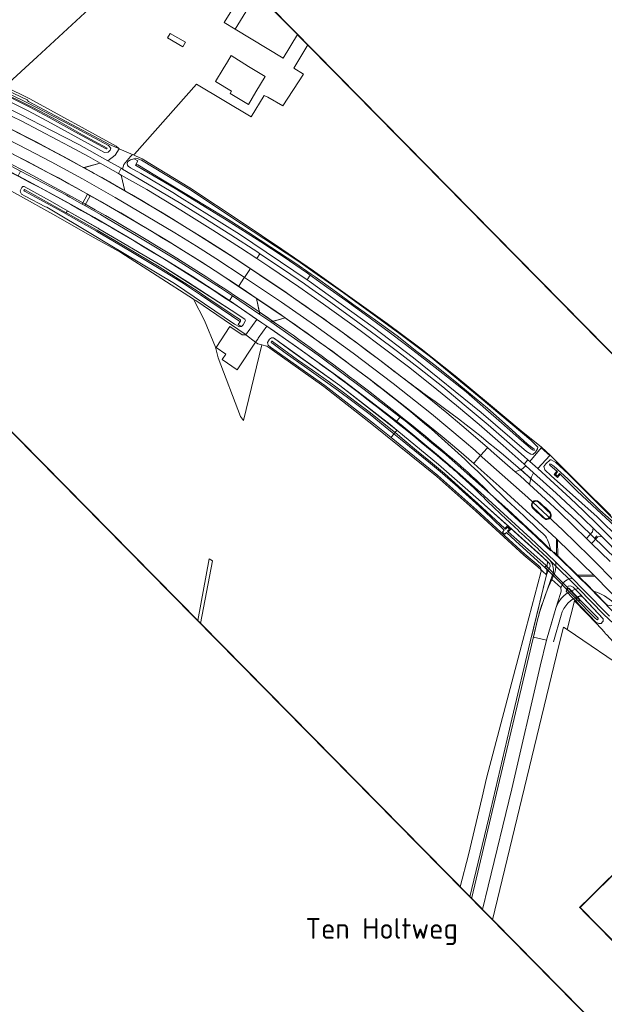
# Model space of a CAD drawing. Header units: metres. Extents: x 1805.4 to 1831.8, y 4163.9 to 4182.5.
# Tile 24 of 26: x 1825.5 to 1827.4, y 4167.1 to 4170.5. Entities that reach past the tile are written whole.
import ezdxf
from ezdxf.enums import TextEntityAlignment as Align

# ---------------------------------------------------------------- set-up
doc = ezdxf.new("R2010")
doc.units = ezdxf.units.M
for name, color, linetype, lineweight in [('B-WE-VH-KANTVERHARDING_FIETSPAD-G', 7, 'Continuous', 5), ('B-XX-GR-BEPLANTING_CULTUUR_BOSPLANTSOEN-GV', 253, 'Continuous', 0), ('B-XX-GR-GRAS-GV', 253, 'Continuous', 0), ('B-XX-OG-BEBOUWING-GV', 253, 'Continuous', 0), ('B-XX-OG-BEBOUWING_OVERBOUWING-GV', 253, 'Continuous', 0), ('B-XX-OG-TERREIN_CULTUURSCHEIDING-GV', 253, 'Continuous', 0), ('B-XX-OG-TERREIN_ERF-GV', 253, 'Continuous', 0), ('B-XX-OG-TOPOGRAFIE-T70', 7, 'Continuous', 18), ('B-XX-OG-WATER-GV', 253, 'Continuous', 0), ('B-XX-OG-WATER_SLOOT-GV', 253, 'Continuous', 0), ('B-XX-VH-VERHARDING_ASFALT-GV', 253, 'Continuous', 0), ('B-XX-VH-VERHARDING_BETONSTRAATSTEEN-GV', 253, 'Continuous', 0), ('B-XX-VH-VERHARDING_SIERBESTRATING-GV', 253, 'Continuous', 0), ('B-XX-VH-VERHARDING_STRAATBAKSTEEN-GV', 253, 'Continuous', 0), ('N-WE-GW-BERM-G', 7, 'Continuous', 5), ('N-WE-VH-KANTOPSLUITING_ACHTERKANTBAND-G', 7, 'Continuous', 5), ('N-WE-VH-KANTVERHARDING_FIETSPAD-G', 7, 'Continuous', 5), ('N-WE-VH-KANTVERHARDING_GOW-G', 7, 'Continuous', 5), ('N-WE-VH-KANTVERHARDING_INRIT-G', 7, 'Continuous', 5), ('N-WE-WH-DUIKER_BETON-G', 7, 'Continuous', 5), ('X-XX-AL-TEKENBLAD-S', 7, 'Continuous', 25)]:
    doc.layers.add(name, color=color, linetype=linetype, lineweight=lineweight)
doc.styles.add('NLCS-ISO-M-T18', font='NLCS-ISO.ttf', dxfattribs={"height": 1.8})

msp = doc.modelspace()

# ---------------------------------------------------------------- linework, layer by layer
at = {"layer": 'B-WE-VH-KANTVERHARDING_FIETSPAD-G'}
for points in [[(1825.3937, 4170.1418), (1825.4582, 4170.1094), (1825.5181, 4170.0787), (1825.5782, 4170.0471), (1825.6212, 4170.0247), (1825.6842, 4169.9903), (1825.7229, 4169.9679), (1825.7855, 4169.9328), (1825.7945, 4169.9508), (1825.749, 4169.9764), (1825.6507, 4170.0309), (1825.5593, 4170.0789), (1825.454, 4170.1327), (1825.3621, 4170.1787)], [(1827.4526, 4168.6724), (1827.5506, 4168.5726), (1827.6454, 4168.4751), (1827.7778, 4168.333), (1827.7924, 4168.3467), (1827.7806, 4168.359), (1827.7172, 4168.427), (1827.6352, 4168.5136), (1827.612, 4168.5379), (1827.5846, 4168.5666), (1827.4065, 4168.7455), (1827.3565, 4168.7937), (1827.3114, 4168.8363), (1827.2577, 4168.8861), (1827.2029, 4168.9363), (1827.1754, 4168.9609), (1827.169, 4168.9664), (1827.1561, 4168.9515), (1827.1621, 4168.9461), (1827.1881, 4168.9222), (1827.2644, 4168.853), (1827.3281, 4168.7943), (1827.3897, 4168.7351)]]:
    msp.add_lwpolyline(points, dxfattribs=at)
for points in [[(1825.7989, 4169.9483), (1825.7945, 4169.9508), (1825.7855, 4169.9328), (1825.7946, 4169.9277), (1825.8813, 4169.8789), (1825.9959, 4169.8092), (1826.1039, 4169.7421), (1826.198, 4169.6826), (1826.253, 4169.646), (1826.2635, 4169.6621), (1826.2561, 4169.6671), (1826.1644, 4169.7264), (1826.0704, 4169.7854), (1825.9955, 4169.8319), (1825.8837, 4169.8988)], [(1826.4137, 4169.5605), (1826.3465, 4169.6071), (1826.2635, 4169.6621), (1826.253, 4169.646), (1826.2965, 4169.617), (1826.3949, 4169.5507), (1826.4778, 4169.492), (1826.6017, 4169.4026), (1826.6803, 4169.3445), (1826.7649, 4169.2806), (1826.8435, 4169.2181), (1826.9271, 4169.1491), (1827.004, 4169.0849), (1827.0853, 4169.0143), (1827.1561, 4168.9515), (1827.169, 4168.9664), (1827.1561, 4168.9775), (1827.0982, 4169.0291), (1827.0343, 4169.084), (1826.9539, 4169.1518), (1826.8812, 4169.2127), (1826.8028, 4169.2749), (1826.7286, 4169.3318), (1826.6573, 4169.3848), (1826.5943, 4169.4315), (1826.503, 4169.4971), (1826.4311, 4169.5484)]]:
    msp.add_lwpolyline(points, close=True, dxfattribs=at)
at = {"layer": 'B-WE-VH-KANTVERHARDING_FIETSPAD-G', "flags": 128}
msp.add_lwpolyline([(1827.3946, 4168.7014), (1827.4021, 4168.7091)], dxfattribs=at)
at = {"layer": 'B-XX-GR-BEPLANTING_CULTUUR_BOSPLANTSOEN-GV', "flags": 128}
for points in [[(1826.2696, 4169.3546), (1826.2559, 4169.3578), (1826.2485, 4169.3636), (1826.1869, 4169.2697), (1826.1353, 4169.3048), (1826.1475, 4169.323), (1826.1151, 4169.3453), (1826.1621, 4169.4163), (1826.2037, 4169.3886), (1826.2157, 4169.3885), (1826.2141, 4169.3898), (1826.2137, 4169.3901), (1826.0466, 4169.5041), (1826.0387, 4169.5092), (1826.0761, 4169.4362), (1826.1129, 4169.3462), (1826.1226, 4169.3103), (1826.1971, 4169.112), (1826.2077, 4169.0994)], [(1827.326, 4168.4897), (1827.3019, 4168.3925), (1827.5162, 4168.2471), (1827.6526, 4168.1392), (1827.6605, 4168.1354), (1827.6197, 4168.1784), (1827.612, 4168.1866), (1827.5628, 4168.2391), (1827.5068, 4168.297), (1827.4653, 4168.34), (1827.4587, 4168.3505), (1827.4356, 4168.3751), (1827.43, 4168.379), (1827.4287, 4168.3825), (1827.4002, 4168.4128)]]:
    msp.add_lwpolyline(points, close=True, dxfattribs=at)
at = {"layer": 'B-XX-GR-GRAS-GV', "flags": 128}
msp.add_lwpolyline([(1825.4017, 4170.2272), (1825.5108, 4170.3277), (1825.7158, 4170.5162), (1826.015, 4170.7833)], dxfattribs=at)
at = {"layer": 'B-XX-OG-BEBOUWING-GV', "flags": 128}
msp.add_lwpolyline([(1826.2531, 4170.5418), (1826.2331, 4170.509), (1826.1794, 4170.4211), (1826.3417, 4170.323), (1826.3908, 4170.4022)], dxfattribs=at)
msp.add_lwpolyline([(1826.2811, 4170.2603), (1826.2246, 4170.295), (1826.1662, 4170.3319), (1826.1532, 4170.3108), (1826.1388, 4170.2867), (1826.113, 4170.2439), (1826.1676, 4170.211), (1826.1628, 4170.2031), (1826.2241, 4170.1659), (1826.2499, 4170.2087)], close=True, dxfattribs=at)
at = {"layer": 'B-XX-OG-BEBOUWING_OVERBOUWING-GV', "flags": 128}
for points in [[(1826.2331, 4170.509), (1826.1964, 4170.5315), (1826.1427, 4170.4435), (1826.1794, 4170.4211)], [(1825.9602, 4170.4062), (1825.9514, 4170.3913), (1826.0025, 4170.3613), (1826.0113, 4170.3762)]]:
    msp.add_lwpolyline(points, close=True, dxfattribs=at)
at = {"layer": 'B-XX-OG-TERREIN_CULTUURSCHEIDING-GV', "flags": 128}
msp.add_lwpolyline([(1824.5863, 4170.6171), (1824.5834, 4170.6033), (1824.8403, 4170.4834), (1824.8845, 4170.4628), (1825.1315, 4170.3455), (1825.1513, 4170.3361), (1825.4766, 4170.1815), (1825.4799, 4170.1769), (1825.4807, 4170.1758), (1825.7548, 4170.0314), (1825.7732, 4170.0234), (1825.786, 4170.0178), (1825.7771, 4170.0259), (1825.4857, 4170.1854), (1825.4017, 4170.2272), (1825.4004, 4170.2283), (1824.598, 4170.611)], close=True, dxfattribs=at)
for points in [[(1826.4252, 4170.3673), (1826.3775, 4170.2892), (1826.4101, 4170.2683), (1826.3408, 4170.162), (1826.2896, 4170.1905), (1826.2774, 4170.1969), (1826.234, 4170.1247), (1826.0489, 4170.2353), (1825.839, 4169.9986), (1825.8361, 4169.9959), (1825.8423, 4169.9932), (1825.8657, 4169.9831), (1826.0262, 4169.885), (1826.2038, 4169.7674), (1826.3378, 4169.6781), (1826.4442, 4169.6045), (1826.4572, 4169.5954), (1826.5751, 4169.5112), (1826.6928, 4169.427), (1826.7943, 4169.3515), (1826.8086, 4169.3409), (1826.9233, 4169.2499), (1827.0355, 4169.1566), (1827.1456, 4169.0645), (1827.2146, 4169.0085), (1827.2454, 4168.9803), (1827.3471, 4168.8788), (1827.4488, 4168.7782)], [(1826.9403, 4167.5233), (1826.9685, 4167.6314), (1827.0143, 4167.8268), (1827.0294, 4167.8911), (1827.1412, 4168.3181), (1827.2126, 4168.5858), (1827.2134, 4168.59), (1827.2115, 4168.5962), (1827.2054, 4168.6016), (1827.2023, 4168.6043), (1827.1552, 4168.6435), (1826.9925, 4168.7928), (1826.8614, 4168.9095), (1826.6476, 4169.0825), (1826.4797, 4169.2135), (1826.2963, 4169.3428), (1826.287, 4169.3505), (1826.2696, 4169.3546), (1826.2077, 4169.0994), (1826.1971, 4169.112), (1826.1226, 4169.3103), (1826.1129, 4169.3462), (1826.0761, 4169.4362), (1826.0387, 4169.5092), (1825.7927, 4169.6659), (1825.6999, 4169.7184), (1825.5639, 4169.7954), (1825.4537, 4169.8565), (1825.3475, 4169.9153)], [(1826.0624, 4168.4136), (1826.1032, 4168.6251), (1826.0916, 4168.6319), (1826.0529, 4168.4233)], [(1826.0529, 4168.4233), (1826.0916, 4168.6319), (1826.1032, 4168.6251), (1826.0624, 4168.4136)], [(1828.6565, 4167.0772), (1828.4793, 4167.2649), (1828.319, 4167.4358), (1828.1233, 4167.6428), (1827.9519, 4167.8267), (1827.8103, 4167.9775), (1827.7839, 4168.0054), (1827.6605, 4168.1354), (1827.6526, 4168.1392), (1827.5162, 4168.2471), (1827.3019, 4168.3925), (1827.2888, 4168.4014), (1827.2738, 4168.3394), (1827.0497, 4167.4123)]]:
    msp.add_lwpolyline(points, dxfattribs=at)
at = {"layer": 'B-XX-OG-TERREIN_ERF-GV', "flags": 128}
for points in [[(1826.015, 4170.7833), (1825.7158, 4170.5162), (1825.5108, 4170.3277), (1825.4017, 4170.2272), (1825.4857, 4170.1854), (1825.7771, 4170.0259), (1825.786, 4170.0178), (1825.7881, 4170.0169), (1825.8274, 4169.9997), (1825.8324, 4169.9976), (1825.8361, 4169.9959), (1825.839, 4169.9986), (1826.0489, 4170.2353), (1826.234, 4170.1247), (1826.2774, 4170.1969), (1826.2896, 4170.1905), (1826.3408, 4170.162), (1826.4101, 4170.2683), (1826.3775, 4170.2892), (1826.4252, 4170.3673)], [(1826.3908, 4170.4022), (1826.3417, 4170.323), (1826.1794, 4170.4211), (1826.2331, 4170.509), (1826.2531, 4170.5418)]]:
    msp.add_lwpolyline(points, dxfattribs=at)
for points in [[(1826.113, 4170.2439), (1826.1388, 4170.2867), (1826.1532, 4170.3108), (1826.1662, 4170.3319), (1826.2246, 4170.295), (1826.2811, 4170.2603), (1826.2499, 4170.2087), (1826.2241, 4170.1659), (1826.1628, 4170.2031), (1826.1676, 4170.211)], [(1826.2485, 4169.3636), (1826.2157, 4169.3885), (1826.2037, 4169.3886), (1826.1621, 4169.4163), (1826.1151, 4169.3453), (1826.1475, 4169.323), (1826.1353, 4169.3048), (1826.1869, 4169.2697)]]:
    msp.add_lwpolyline(points, close=True, dxfattribs=at)
at = {"layer": 'B-XX-OG-WATER-GV', "flags": 128}
msp.add_lwpolyline([(1826.9727, 4167.4904), (1827.036, 4167.7523), (1827.1144, 4168.0904), (1827.1769, 4168.3508), (1827.232, 4168.5777), (1827.2292, 4168.5802), (1827.2217, 4168.5869), (1827.2115, 4168.5962), (1827.2134, 4168.59), (1827.2126, 4168.5858), (1827.1412, 4168.3181), (1827.0294, 4167.8911), (1827.0143, 4167.8268), (1826.9685, 4167.6314), (1826.9403, 4167.5233)], dxfattribs=at)
at = {"layer": 'B-XX-OG-WATER_SLOOT-GV', "flags": 128}
for points in [[(1825.232, 4170.2673), (1825.4801, 4170.145), (1825.558, 4170.1026), (1825.7383, 4170.0041), (1825.7499, 4170.0048), (1825.7576, 4170.0117), (1825.7595, 4170.0185), (1825.7517, 4170.0274), (1825.625, 4170.0957), (1825.4779, 4170.1717), (1825.4662, 4170.1777), (1825.1291, 4170.3403)], [(1825.3746, 4170.2158), (1825.4961, 4170.156), (1825.5764, 4170.1135), (1825.6631, 4170.0635), (1825.7469, 4170.0188), (1825.7463, 4170.0169), (1825.7438, 4170.0168), (1825.6382, 4170.0734), (1825.5511, 4170.1221), (1825.4838, 4170.1578), (1825.3617, 4170.2185)], [(1825.3617, 4170.2185), (1825.4838, 4170.1578), (1825.5511, 4170.1221), (1825.6382, 4170.0734), (1825.7438, 4170.0168), (1825.7463, 4170.0169), (1825.7469, 4170.0188), (1825.6631, 4170.0635), (1825.5764, 4170.1135), (1825.4961, 4170.156), (1825.3746, 4170.2158)]]:
    msp.add_lwpolyline(points, dxfattribs=at)
for points in [[(1825.8434, 4169.9631), (1825.8505, 4169.9763), (1825.8386, 4169.9831), (1825.8366, 4169.9825), (1825.8254, 4169.9794), (1825.8172, 4169.9738), (1825.8148, 4169.9668), (1825.816, 4169.9615), (1825.8181, 4169.9583), (1825.8264, 4169.9527), (1825.8611, 4169.9332), (1825.9688, 4169.8691), (1825.9917, 4169.8547), (1826.1944, 4169.7279), (1826.4233, 4169.5743), (1826.4336, 4169.5892), (1826.4235, 4169.5964), (1826.3416, 4169.6526), (1826.266, 4169.7026), (1826.1521, 4169.7741), (1826.0798, 4169.8196), (1825.9823, 4169.8792), (1825.8489, 4169.958), (1825.843, 4169.9613)], [(1826.4336, 4169.5892), (1826.4233, 4169.5743), (1826.4297, 4169.57), (1826.6459, 4169.4142), (1826.7826, 4169.3111), (1827.0106, 4169.1258), (1827.1636, 4168.9937), (1827.1792, 4168.9857), (1827.186, 4168.9842), (1827.195, 4168.9921), (1827.2016, 4169.0031), (1827.2027, 4169.009), (1827.1787, 4169.0319), (1827.0047, 4169.1786), (1826.8393, 4169.3135), (1826.7358, 4169.3918), (1826.5462, 4169.5298), (1826.4426, 4169.6023), (1826.3918, 4169.6379), (1826.201, 4169.7633), (1826.0235, 4169.8808), (1825.8636, 4169.9785), (1825.8483, 4169.9837), (1825.8442, 4169.9851), (1825.8386, 4169.9831), (1825.8505, 4169.9763), (1825.8434, 4169.9631), (1825.8462, 4169.9635), (1825.8505, 4169.9627), (1825.9399, 4169.9084), (1826.0218, 4169.8593), (1826.1043, 4169.809), (1826.1554, 4169.7775), (1826.2251, 4169.7338), (1826.3002, 4169.6848), (1826.3808, 4169.6316), (1826.4365, 4169.5934), (1826.4501, 4169.5841), (1826.5097, 4169.5411), (1826.577, 4169.4922), (1826.6533, 4169.4373), (1826.7265, 4169.3843), (1826.7936, 4169.332), (1826.8493, 4169.289), (1826.9214, 4169.232), (1826.9751, 4169.1878), (1827.0325, 4169.1401), (1827.1023, 4169.0786), (1827.1675, 4169.0194), (1827.19, 4169.0016), (1827.1897, 4168.998), (1827.1843, 4168.9995), (1827.1472, 4169.031), (1827.0802, 4169.0905), (1827.0271, 4169.1372), (1826.9599, 4169.1952), (1826.897, 4169.2458), (1826.8294, 4169.2986), (1826.7547, 4169.3557), (1826.6995, 4169.3972), (1826.6192, 4169.4573), (1826.5533, 4169.5042), (1826.4898, 4169.5497)], [(1825.8505, 4169.9627), (1825.8462, 4169.9635), (1825.8434, 4169.9631), (1825.843, 4169.9613), (1825.8489, 4169.958), (1825.9823, 4169.8792), (1826.0798, 4169.8196), (1826.1521, 4169.7741), (1826.266, 4169.7026), (1826.3416, 4169.6526), (1826.4235, 4169.5964), (1826.4336, 4169.5892), (1826.4898, 4169.5497), (1826.5533, 4169.5042), (1826.6192, 4169.4573), (1826.6995, 4169.3972), (1826.7547, 4169.3557), (1826.8294, 4169.2986), (1826.897, 4169.2458), (1826.9599, 4169.1952), (1827.0271, 4169.1372), (1827.0802, 4169.0905), (1827.1472, 4169.031), (1827.1843, 4168.9995), (1827.1897, 4168.998), (1827.19, 4169.0016), (1827.1675, 4169.0194), (1827.1023, 4169.0786), (1827.0325, 4169.1401), (1826.9751, 4169.1878), (1826.9214, 4169.232), (1826.8493, 4169.289), (1826.7936, 4169.332), (1826.7265, 4169.3843), (1826.6533, 4169.4373), (1826.577, 4169.4922), (1826.5097, 4169.5411), (1826.4501, 4169.5841), (1826.4365, 4169.5934), (1826.3808, 4169.6316), (1826.3002, 4169.6848), (1826.2251, 4169.7338), (1826.1554, 4169.7775), (1826.1043, 4169.809), (1826.0218, 4169.8593), (1825.9399, 4169.9084)], [(1825.609, 4169.8), (1825.6134, 4169.8075), (1825.5548, 4169.8413), (1825.4664, 4169.8898), (1825.4624, 4169.8888), (1825.4582, 4169.8859), (1825.456, 4169.8814), (1825.4525, 4169.8745), (1825.4538, 4169.87), (1825.458, 4169.8637), (1825.4695, 4169.8568), (1825.5383, 4169.8202), (1825.5428, 4169.819), (1825.7026, 4169.7232), (1825.751, 4169.6942), (1825.9745, 4169.5615), (1826.1773, 4169.4245), (1826.1944, 4169.4154), (1826.1996, 4169.4161), (1826.19, 4169.4227), (1826.1979, 4169.4345), (1826.1957, 4169.4337), (1826.1677, 4169.4528), (1826.0622, 4169.5234), (1825.9979, 4169.566), (1825.9226, 4169.6125), (1825.8322, 4169.6667), (1825.7657, 4169.7056), (1825.7138, 4169.7366), (1825.7111, 4169.7382), (1825.592, 4169.8054), (1825.5199, 4169.8456), (1825.4674, 4169.8733), (1825.4658, 4169.8762), (1825.4677, 4169.8786), (1825.5241, 4169.8478)], [(1825.609, 4169.8), (1825.5241, 4169.8478), (1825.4677, 4169.8786), (1825.4658, 4169.8762), (1825.4674, 4169.8733), (1825.5199, 4169.8456), (1825.592, 4169.8054), (1825.7111, 4169.7382), (1825.7138, 4169.7366), (1825.7657, 4169.7056), (1825.8322, 4169.6667), (1825.9226, 4169.6125), (1825.9979, 4169.566), (1826.0622, 4169.5234), (1826.1677, 4169.4528), (1826.1957, 4169.4337), (1826.1979, 4169.4345), (1826.1972, 4169.4385), (1826.1694, 4169.457), (1826.0809, 4169.5166), (1826.051, 4169.5363), (1825.9224, 4169.618), (1825.7731, 4169.7069), (1825.7189, 4169.738), (1825.7129, 4169.7414), (1825.6149, 4169.7966)], [(1825.6134, 4169.8075), (1825.609, 4169.8), (1825.6149, 4169.7966), (1825.7129, 4169.7414), (1825.7189, 4169.738), (1825.7731, 4169.7069), (1825.9224, 4169.618), (1826.051, 4169.5363), (1826.0809, 4169.5166), (1826.1694, 4169.457), (1826.1972, 4169.4385), (1826.1979, 4169.4345), (1826.19, 4169.4227), (1826.1996, 4169.4161), (1826.2006, 4169.4163), (1826.2066, 4169.4217), (1826.215, 4169.4372), (1826.2128, 4169.4407), (1826.1666, 4169.472), (1826.0181, 4169.5672), (1825.9336, 4169.6198), (1825.7188, 4169.7468), (1825.7167, 4169.748)], [(1826.7198, 4169.058), (1826.7263, 4169.0659), (1826.7032, 4169.085), (1826.5338, 4169.2167), (1826.3772, 4169.3282), (1826.3093, 4169.3781), (1826.3022, 4169.3785), (1826.2951, 4169.3732), (1826.2892, 4169.3622), (1826.2914, 4169.3533), (1826.2994, 4169.3468), (1826.4827, 4169.2175), (1826.6507, 4169.0865), (1826.7064, 4169.0414), (1826.7161, 4169.0534), (1826.6862, 4169.0774), (1826.6363, 4169.1189), (1826.5777, 4169.1625), (1826.5288, 4169.1994), (1826.4773, 4169.2367), (1826.4217, 4169.2762), (1826.3486, 4169.3274), (1826.303, 4169.3609), (1826.3009, 4169.3629), (1826.3011, 4169.3651), (1826.3022, 4169.3667), (1826.3045, 4169.367), (1826.3108, 4169.3627), (1826.3901, 4169.3043), (1826.4407, 4169.2688), (1826.4979, 4169.2279), (1826.546, 4169.1933), (1826.5925, 4169.1576), (1826.6324, 4169.1283), (1826.671, 4169.0972), (1826.711, 4169.065)], [(1826.7161, 4169.0534), (1826.7198, 4169.058), (1826.711, 4169.065), (1826.671, 4169.0972), (1826.6324, 4169.1283), (1826.5925, 4169.1576), (1826.546, 4169.1933), (1826.4979, 4169.2279), (1826.4407, 4169.2688), (1826.3901, 4169.3043), (1826.3108, 4169.3627), (1826.3045, 4169.367), (1826.3022, 4169.3667), (1826.3011, 4169.3651), (1826.3009, 4169.3629), (1826.303, 4169.3609), (1826.3486, 4169.3274), (1826.4217, 4169.2762), (1826.4773, 4169.2367), (1826.5288, 4169.1994), (1826.5777, 4169.1625), (1826.6363, 4169.1189), (1826.6862, 4169.0774)], [(1826.7161, 4169.0534), (1826.7064, 4169.0414), (1826.8646, 4168.9133), (1826.9959, 4168.7965), (1827.1585, 4168.6473), (1827.2055, 4168.6081), (1827.209, 4168.6052), (1827.2114, 4168.6024), (1827.2122, 4168.5989), (1827.2115, 4168.5962), (1827.2217, 4168.5869), (1827.2292, 4168.5802), (1827.232, 4168.5777), (1827.2379, 4168.5907), (1827.2256, 4168.6022), (1827.2151, 4168.6122), (1827.1266, 4168.6925), (1827.0964, 4168.7205), (1827.091, 4168.7147), (1827.0833, 4168.7214), (1827.0888, 4168.728), (1827.0462, 4168.7699), (1827.004, 4168.809), (1826.959, 4168.8497), (1826.9227, 4168.8823), (1826.8723, 4168.9269), (1826.8339, 4168.9583), (1826.787, 4168.9963), (1826.7381, 4169.0358)], [(1827.1017, 4168.7227), (1827.0996, 4168.7248), (1827.1067, 4168.7322), (1827.0999, 4168.7384), (1827.0929, 4168.7315), (1827.0908, 4168.7336), (1826.9994, 4168.8187), (1826.934, 4168.8773), (1826.8869, 4168.9195), (1826.8399, 4168.9592), (1826.7925, 4168.9975), (1826.7511, 4169.0328), (1826.7198, 4169.058), (1826.7161, 4169.0534), (1826.7381, 4169.0358), (1826.787, 4168.9963), (1826.8339, 4168.9583), (1826.8723, 4168.9269), (1826.9227, 4168.8823), (1826.959, 4168.8497), (1827.004, 4168.809), (1827.0462, 4168.7699), (1827.0888, 4168.728), (1827.0833, 4168.7214), (1827.091, 4168.7147), (1827.0964, 4168.7205), (1827.1266, 4168.6925), (1827.2151, 4168.6122), (1827.2256, 4168.6022), (1827.2303, 4168.6091), (1827.1988, 4168.637)], [(1826.7263, 4169.0659), (1826.7198, 4169.058), (1826.7511, 4169.0328), (1826.7925, 4168.9975), (1826.8399, 4168.9592), (1826.8869, 4168.9195), (1826.934, 4168.8773), (1826.9994, 4168.8187), (1827.0908, 4168.7336), (1827.0999, 4168.7426), (1827.111, 4168.7324), (1827.1017, 4168.7227), (1827.1988, 4168.637), (1827.2303, 4168.6091), (1827.2256, 4168.6022), (1827.2379, 4168.5907), (1827.2411, 4168.5978), (1827.2446, 4168.6073), (1827.2435, 4168.6151), (1827.2225, 4168.634), (1827.1463, 4168.7028), (1827.1105, 4168.7356), (1827.0113, 4168.8242), (1826.8662, 4168.9508)], [(1827.2477, 4168.9125), (1827.403, 4168.7738), (1827.5586, 4168.6208), (1827.5824, 4168.6024), (1827.5975, 4168.5992), (1827.6031, 4168.6014), (1827.6059, 4168.6082), (1827.6063, 4168.6124), (1827.6028, 4168.6226), (1827.5403, 4168.6842), (1827.4311, 4168.7925), (1827.3046, 4168.9185), (1827.2632, 4168.9567), (1827.2477, 4168.9662), (1827.2441, 4168.9659), (1827.2296, 4168.9524), (1827.2228, 4168.9432), (1827.2264, 4168.9327)], [(1827.2776, 4168.9176), (1827.2687, 4168.9065), (1827.2576, 4168.9168), (1827.2664, 4168.9276), (1827.2436, 4168.9469), (1827.2415, 4168.9502), (1827.2426, 4168.9521), (1827.2465, 4168.9519), (1827.2567, 4168.9445), (1827.3035, 4168.9018), (1827.4124, 4168.796), (1827.4796, 4168.736), (1827.5341, 4168.6811), (1827.5924, 4168.6201), (1827.5934, 4168.6175), (1827.5907, 4168.6159), (1827.5861, 4168.6184), (1827.5358, 4168.6703), (1827.4925, 4168.7144), (1827.4459, 4168.7581), (1827.4031, 4168.7976), (1827.3348, 4168.8616)], [(1827.2664, 4168.9276), (1827.2687, 4168.9257), (1827.2617, 4168.9171), (1827.2684, 4168.9109), (1827.2753, 4168.9195), (1827.2776, 4168.9176), (1827.3348, 4168.8616), (1827.4031, 4168.7976), (1827.4459, 4168.7581), (1827.4925, 4168.7144), (1827.5358, 4168.6703), (1827.5861, 4168.6184), (1827.5907, 4168.6159), (1827.5934, 4168.6175), (1827.5924, 4168.6201), (1827.5341, 4168.6811), (1827.4796, 4168.736), (1827.4124, 4168.796), (1827.3035, 4168.9018), (1827.2567, 4168.9445), (1827.2465, 4168.9519), (1827.2426, 4168.9521), (1827.2415, 4168.9502), (1827.2436, 4168.9469)], [(1827.3131, 4168.507), (1827.3241, 4168.4955), (1827.3993, 4168.4165), (1827.4058, 4168.4144), (1827.4089, 4168.4134), (1827.4162, 4168.4138), (1827.4206, 4168.4187), (1827.4232, 4168.4216), (1827.4229, 4168.4286), (1827.3431, 4168.5146), (1827.3427, 4168.515), (1827.3416, 4168.5162), (1827.3223, 4168.5364), (1827.3123, 4168.5404), (1827.3048, 4168.5395), (1827.3001, 4168.5308), (1827.2981, 4168.5228), (1827.3026, 4168.5172), (1827.3057, 4168.5143)], [(1827.3531, 4168.4842), (1827.3838, 4168.4534), (1827.4063, 4168.4307), (1827.406, 4168.4289), (1827.4041, 4168.4261), (1827.402, 4168.4268), (1827.3957, 4168.4317), (1827.3284, 4168.5), (1827.306, 4168.5226), (1827.3039, 4168.5258), (1827.3029, 4168.5299), (1827.3047, 4168.5326), (1827.3087, 4168.531), (1827.3333, 4168.5051)], [(1827.3531, 4168.4842), (1827.3333, 4168.5051), (1827.3087, 4168.531), (1827.3047, 4168.5326), (1827.3029, 4168.5299), (1827.3039, 4168.5258), (1827.306, 4168.5226), (1827.3284, 4168.5), (1827.3957, 4168.4317), (1827.402, 4168.4268), (1827.4041, 4168.4261), (1827.406, 4168.4289), (1827.4063, 4168.4307), (1827.3838, 4168.4534)]]:
    msp.add_lwpolyline(points, close=True, dxfattribs=at)
at = {"layer": 'B-XX-VH-VERHARDING_ASFALT-GV', "flags": 128}
for points in [[(1824.4115, 4170.446), (1824.4029, 4170.4285), (1824.5178, 4170.3733), (1824.659, 4170.306), (1824.8281, 4170.2244), (1825.009, 4170.1378), (1825.0853, 4170.1022), (1825.2461, 4170.0248), (1825.3043, 4169.9962), (1825.3944, 4169.9519), (1825.4462, 4169.9248), (1825.4543, 4169.941), (1825.41, 4169.9643), (1825.3126, 4170.013), (1825.2624, 4170.0381), (1825.1621, 4170.0865), (1825.0927, 4170.1199), (1825.0104, 4170.159), (1824.9519, 4170.1872), (1824.9204, 4170.2024), (1824.7204, 4170.2991), (1824.4862, 4170.4099)], [(1825.6716, 4169.8246), (1825.6622, 4169.83), (1825.6209, 4169.8535), (1825.6094, 4169.8596), (1825.4543, 4169.941), (1825.4462, 4169.9248), (1825.4819, 4169.9061), (1825.6052, 4169.8399), (1825.6256, 4169.8284), (1825.7043, 4169.7842), (1825.729, 4169.7698), (1825.8156, 4169.7195), (1825.9411, 4169.6433), (1826.0346, 4169.5859), (1826.1349, 4169.5213), (1826.1601, 4169.504), (1826.1704, 4169.5197), (1826.1295, 4169.5472), (1825.981, 4169.6414), (1825.8711, 4169.708), (1825.7448, 4169.7828), (1825.7241, 4169.7946)], [(1825.7989, 4169.9483), (1825.7945, 4169.9508), (1825.7855, 4169.9328), (1825.7946, 4169.9277), (1825.8813, 4169.8789), (1825.9959, 4169.8092), (1826.1039, 4169.7421), (1826.198, 4169.6826), (1826.253, 4169.646), (1826.2635, 4169.6621), (1826.2561, 4169.6671), (1826.1644, 4169.7264), (1826.0704, 4169.7854), (1825.9955, 4169.8319), (1825.8837, 4169.8988)], [(1826.4137, 4169.5605), (1826.3465, 4169.6071), (1826.2635, 4169.6621), (1826.253, 4169.646), (1826.2965, 4169.617), (1826.3949, 4169.5507), (1826.4778, 4169.492), (1826.6017, 4169.4026), (1826.6803, 4169.3445), (1826.7649, 4169.2806), (1826.8435, 4169.2181), (1826.9271, 4169.1491), (1827.004, 4169.0849), (1827.0853, 4169.0143), (1827.1561, 4168.9515), (1827.169, 4168.9664), (1827.1561, 4168.9775), (1827.0982, 4169.0291), (1827.0343, 4169.084), (1826.9539, 4169.1518), (1826.8812, 4169.2127), (1826.8028, 4169.2749), (1826.7286, 4169.3318), (1826.6573, 4169.3848), (1826.5943, 4169.4315), (1826.503, 4169.4971), (1826.4311, 4169.5484)], [(1826.2308, 4169.6125), (1826.2288, 4169.6091), (1826.213, 4169.5848), (1826.2113, 4169.5822), (1826.3357, 4169.4981), (1826.4475, 4169.4205), (1826.5789, 4169.3259), (1826.7135, 4169.2244), (1826.8428, 4169.1213), (1826.9538, 4169.0288), (1826.991, 4168.9971), (1827.009, 4168.9805), (1827.0113, 4168.9832), (1827.0299, 4169.0045), (1827.0324, 4169.0075), (1826.9994, 4169.0364), (1826.9461, 4169.0818), (1826.8949, 4169.1245), (1826.8468, 4169.1638), (1826.7958, 4169.2049), (1826.742, 4169.2469), (1826.678, 4169.2959), (1826.6189, 4169.3398), (1826.5571, 4169.3857), (1826.4698, 4169.448), (1826.4039, 4169.4938), (1826.3466, 4169.5345), (1826.2904, 4169.5722)], [(1826.2113, 4169.5822), (1826.2094, 4169.5794), (1826.1935, 4169.555), (1826.1913, 4169.5517), (1826.2518, 4169.5114), (1826.3485, 4169.4454), (1826.396, 4169.4118), (1826.4843, 4169.35), (1826.5671, 4169.2883), (1826.6361, 4169.237), (1826.6904, 4169.1957), (1826.7531, 4169.1462), (1826.8191, 4169.0933), (1826.8791, 4169.0447), (1826.9355, 4168.998), (1826.9856, 4168.9536), (1826.9878, 4168.9562), (1827.0068, 4168.978), (1827.009, 4168.9805), (1826.991, 4168.9971), (1826.9538, 4169.0288), (1826.8428, 4169.1213), (1826.7135, 4169.2244), (1826.5789, 4169.3259), (1826.4475, 4169.4205), (1826.3357, 4169.4981)], [(1826.3006, 4169.4318), (1826.2631, 4169.4573), (1826.1704, 4169.5197), (1826.1601, 4169.504), (1826.2529, 4169.4401), (1826.2868, 4169.4171), (1826.3871, 4169.3479), (1826.539, 4169.238), (1826.6149, 4169.1814), (1826.6863, 4169.1262), (1826.7251, 4169.0961), (1826.7373, 4169.11), (1826.6113, 4169.2074), (1826.5405, 4169.2598), (1826.4596, 4169.3197)], [(1827.009, 4168.9805), (1827.0068, 4168.978), (1826.9878, 4168.9562), (1826.9856, 4168.9536), (1827.0114, 4168.9308), (1827.0713, 4168.8775), (1827.1889, 4168.7707), (1827.2651, 4168.6994), (1827.2687, 4168.6959), (1827.3915, 4168.5762), (1827.3961, 4168.5717), (1827.4904, 4168.475), (1827.6256, 4168.3337), (1827.6976, 4168.2573), (1827.7004, 4168.26), (1827.7216, 4168.2799), (1827.7238, 4168.282), (1827.6661, 4168.3427), (1827.5628, 4168.4514), (1827.4722, 4168.545), (1827.3777, 4168.64), (1827.286, 4168.7293), (1827.1684, 4168.8391), (1827.0147, 4168.9753)], [(1827.2029, 4168.9363), (1827.1754, 4168.9609), (1827.169, 4168.9664), (1827.1561, 4168.9515), (1827.1621, 4168.9461), (1827.1881, 4168.9222), (1827.2644, 4168.853), (1827.3281, 4168.7943), (1827.3897, 4168.7351), (1827.419, 4168.7067), (1827.5506, 4168.5726), (1827.6454, 4168.4751), (1827.7778, 4168.333), (1827.7924, 4168.3467), (1827.7806, 4168.359), (1827.7172, 4168.427), (1827.6352, 4168.5136), (1827.612, 4168.5379), (1827.5846, 4168.5666), (1827.4065, 4168.7455), (1827.3565, 4168.7937), (1827.3114, 4168.8363), (1827.2577, 4168.8861)], [(1827.3897, 4168.7351), (1827.3873, 4168.7224), (1827.367, 4168.7003), (1827.3843, 4168.6837), (1827.4049, 4168.706), (1827.419, 4168.7067)], [(1827.2687, 4168.6959), (1827.2696, 4168.639), (1827.334, 4168.5766), (1827.3915, 4168.5762)], [(1827.2616, 4168.6218), (1827.2629, 4168.6144), (1827.2636, 4168.6046), (1827.2625, 4168.5944), (1827.2601, 4168.5853), (1827.2495, 4168.562), (1827.2801, 4168.5344), (1827.281, 4168.5361), (1827.2861, 4168.5461), (1827.2931, 4168.5554), (1827.3012, 4168.5608), (1827.3093, 4168.5639), (1827.3198, 4168.5647)]]:
    msp.add_lwpolyline(points, close=True, dxfattribs=at)
for points in [[(1825.3937, 4170.1418), (1825.4582, 4170.1094), (1825.5181, 4170.0787), (1825.5782, 4170.0471), (1825.6212, 4170.0247), (1825.6842, 4169.9903), (1825.7229, 4169.9679), (1825.7855, 4169.9328), (1825.7945, 4169.9508), (1825.749, 4169.9764), (1825.6507, 4170.0309), (1825.5593, 4170.0789), (1825.454, 4170.1327), (1825.3621, 4170.1787)], [(1825.3742, 4170.0669), (1825.4777, 4170.0144), (1825.5579, 4169.9724), (1825.664, 4169.9147), (1825.7738, 4169.8526), (1825.8791, 4169.7906), (1825.9754, 4169.7326), (1826.0488, 4169.6877), (1826.1137, 4169.6463), (1826.2102, 4169.5829), (1826.2113, 4169.5822), (1826.213, 4169.5848), (1826.2288, 4169.6091), (1826.2308, 4169.6125), (1826.1636, 4169.656), (1826.1091, 4169.6907), (1826.0501, 4169.7279), (1825.99, 4169.7655), (1825.9276, 4169.8037), (1825.8577, 4169.8453), (1825.8067, 4169.8747), (1825.7343, 4169.9159), (1825.6682, 4169.9528), (1825.5941, 4169.9932), (1825.5196, 4170.032), (1825.4519, 4170.0674), (1825.3755, 4170.1061)], [(1825.4009, 4170.0128), (1825.5064, 4169.9584), (1825.6037, 4169.9065), (1825.6512, 4169.8802), (1825.6803, 4169.8635), (1825.6898, 4169.8581), (1825.7452, 4169.8275), (1825.8125, 4169.7878), (1825.8781, 4169.7495), (1825.9531, 4169.7044), (1826.0141, 4169.6662), (1826.0667, 4169.6332), (1826.135, 4169.5892), (1826.1913, 4169.5517), (1826.1935, 4169.555), (1826.2094, 4169.5794), (1826.2113, 4169.5822), (1826.2102, 4169.5829), (1826.1137, 4169.6463), (1826.0488, 4169.6877), (1825.9754, 4169.7326), (1825.8791, 4169.7906), (1825.7738, 4169.8526), (1825.664, 4169.9147), (1825.5579, 4169.9724), (1825.4777, 4170.0144), (1825.3742, 4170.0669)], [(1827.4979, 4168.411), (1827.3732, 4168.5386), (1827.3377, 4168.573), (1827.334, 4168.5766), (1827.2696, 4168.639), (1827.2655, 4168.643), (1827.2167, 4168.6903), (1827.1006, 4168.7988), (1826.9436, 4168.9381), (1826.8916, 4168.9837), (1826.8497, 4169.0181), (1826.7537, 4169.0974), (1826.7373, 4169.11), (1826.7251, 4169.0961), (1826.7408, 4169.0839), (1826.8598, 4168.9852), (1826.9299, 4168.9252), (1827.0087, 4168.8554), (1827.1789, 4168.7003), (1827.2352, 4168.6469), (1827.2616, 4168.6218), (1827.3198, 4168.5647), (1827.3556, 4168.5284), (1827.4445, 4168.4384)], [(1827.447, 4168.6221), (1827.3843, 4168.6837), (1827.367, 4168.7003), (1827.3225, 4168.7436), (1827.2742, 4168.7899), (1827.2278, 4168.8331), (1827.1741, 4168.8824), (1827.1424, 4168.9116), (1827.1259, 4168.9255), (1827.1002, 4168.9475), (1827.0552, 4168.9875), (1827.0324, 4169.0075), (1827.0299, 4169.0045), (1827.0113, 4168.9832), (1827.009, 4168.9805), (1827.0147, 4168.9753), (1827.1684, 4168.8391), (1827.286, 4168.7293), (1827.3777, 4168.64), (1827.4722, 4168.545)], [(1827.0149, 4167.4476), (1827.0344, 4167.5258), (1827.1146, 4167.8543), (1827.2101, 4168.269), (1827.2315, 4168.3566), (1827.2337, 4168.3645), (1827.2481, 4168.4149), (1827.2632, 4168.465), (1827.2792, 4168.515), (1827.2818, 4168.5222), (1827.2801, 4168.5344), (1827.2495, 4168.562), (1827.2388, 4168.5375), (1827.2284, 4168.5112), (1827.2188, 4168.4846), (1827.2099, 4168.4577), (1827.2087, 4168.4539), (1827.2016, 4168.4256), (1826.9799, 4167.4882), (1826.9789, 4167.4841)]]:
    msp.add_lwpolyline(points, dxfattribs=at)
at = {"layer": 'B-XX-VH-VERHARDING_BETONSTRAATSTEEN-GV', "flags": 128}
msp.add_lwpolyline([(1825.6898, 4169.8581), (1825.6803, 4169.8635), (1825.6622, 4169.83), (1825.6716, 4169.8246)], close=True, dxfattribs=at)
at = {"layer": 'B-XX-VH-VERHARDING_SIERBESTRATING-GV', "flags": 128}
for points in [[(1827.2687, 4168.6959), (1827.2651, 4168.6994), (1827.2655, 4168.643), (1827.2696, 4168.639)], [(1827.3915, 4168.5762), (1827.334, 4168.5766), (1827.3377, 4168.573), (1827.3961, 4168.5717)]]:
    msp.add_lwpolyline(points, close=True, dxfattribs=at)
at = {"layer": 'B-XX-VH-VERHARDING_STRAATBAKSTEEN-GV', "flags": 128}
for points in [[(1825.8262, 4169.9902), (1825.8321, 4169.9972), (1825.8324, 4169.9976), (1825.8274, 4169.9997), (1825.7881, 4170.0169), (1825.7738, 4169.9952), (1825.749, 4169.9764), (1825.7945, 4169.9508), (1825.7989, 4169.9483), (1825.8034, 4169.963)], [(1825.7855, 4169.9328), (1825.7229, 4169.9679), (1825.6682, 4169.9528), (1825.7343, 4169.9159), (1825.8067, 4169.8747), (1825.7946, 4169.9277)], [(1826.2518, 4169.5114), (1826.2631, 4169.4573), (1826.3006, 4169.4318), (1826.3485, 4169.4454)], [(1826.2868, 4169.4171), (1826.2529, 4169.4401), (1826.2237, 4169.3995), (1826.2205, 4169.3951), (1826.2157, 4169.3885), (1826.2485, 4169.3636), (1826.2558, 4169.3738), (1826.2577, 4169.3765)], [(1827.1754, 4168.9609), (1827.2029, 4168.9363), (1827.2433, 4168.9809), (1827.2139, 4169.0067)], [(1827.1881, 4168.9222), (1827.1621, 4168.9461), (1827.1474, 4168.9338), (1827.1397, 4168.9308), (1827.1259, 4168.9255), (1827.1424, 4168.9116), (1827.1741, 4168.8824), (1827.1779, 4168.8989), (1827.1816, 4168.9091), (1827.183, 4168.913)]]:
    msp.add_lwpolyline(points, close=True, dxfattribs=at)
at = {"layer": 'N-WE-GW-BERM-G', "flags": 128}
for points in [[(1825.4624, 4169.8888), (1825.4664, 4169.8898), (1825.5548, 4169.8413), (1825.6134, 4169.8075), (1825.7188, 4169.7468), (1825.9336, 4169.6198), (1826.1666, 4169.472), (1826.2128, 4169.4407), (1826.215, 4169.4372)], [(1826.3022, 4169.3785), (1826.3093, 4169.3781), (1826.5338, 4169.2167), (1826.7263, 4169.0659), (1826.8662, 4168.9508), (1827.0113, 4168.8242), (1827.1048, 4168.7407), (1827.2045, 4168.6503), (1827.2356, 4168.6222), (1827.232, 4168.5777)], [(1827.232, 4168.5777), (1827.1812, 4168.3685)]]:
    msp.add_lwpolyline(points, dxfattribs=at)
for points in [[(1827.2553, 4168.351), (1827.281, 4168.4417, -0.252202), (1827.3439, 4168.5066, -0.225068), (1827.3541, 4168.5027), (1827.4229, 4168.4286), (1827.4232, 4168.4216)], [(1827.3426, 4168.476), (1827.3362, 4168.4828, -0.983469), (1827.3552, 4168.5015, -0.441374)], [(1827.3454, 4168.4827), (1827.3419, 4168.4862, -1.051929), (1827.347, 4168.4906), (1827.3501, 4168.4873)]]:
    msp.add_lwpolyline(points, format="xyb", dxfattribs=at)
at = {"layer": 'N-WE-VH-KANTOPSLUITING_ACHTERKANTBAND-G', "flags": 128}
msp.add_lwpolyline([(1827.2239, 4168.7702, 0.001598), (1827.1873, 4168.8041, -1.003377), (1827.2046, 4168.8228, -0.001597), (1827.2413, 4168.7889, -1)], format="xyb", close=True, dxfattribs=at)
at = {"layer": 'N-WE-VH-KANTVERHARDING_FIETSPAD-G', "flags": 128}
for points in [[(1824.4863, 4170.4173), (1825.209, 4170.0708, -0.039598), (1826.3172, 4169.427, -0.024307), (1826.9145, 4168.9691, -0.01941), (1827.0289, 4168.8643, 0.009316), (1827.1428, 4168.7557, -0.004562), (1827.2459, 4168.6592, -0.004562)], [(1824.4755, 4170.3948), (1825.1982, 4170.0482, -0.039598), (1826.303, 4169.4064, -0.024307), (1826.8983, 4168.95, -0.01941), (1827.0113, 4168.8465, 0.009316), (1827.1259, 4168.7372, -0.005316), (1827.2455, 4168.625, -0.004562)], [(1827.2581, 4168.6547), (1827.3595, 4168.5545, -0.005072), (1827.3631, 4168.5509), (1827.4328, 4168.4792, 0.423201), (1827.4615, 4168.4793)], [(1827.34, 4168.5316), (1827.4251, 4168.444), (1827.4581, 4168.4132, 0.007628), (1827.551, 4168.3212, -0.012468), (1827.6905, 4168.1804), (1830.0007, 4165.7289, 0.035488), (1830.8503, 4164.9466)]]:
    msp.add_lwpolyline(points, format="xyb", dxfattribs=at)
msp.add_lwpolyline([(1827.2455, 4168.625), (1827.34, 4168.5316)], dxfattribs=at)
at = {"layer": 'N-WE-VH-KANTVERHARDING_GOW-G', "flags": 128}
for points in [[(1824.5319, 4170.5124), (1825.2546, 4170.1659, -0.039598), (1826.3772, 4169.5137, -0.013084), (1826.7088, 4169.2712, 0.009392), (1826.8294, 4169.1815, -0.030708), (1827.233, 4168.8541, -0.014385), (1827.5575, 4168.5383, -0.000721), (1827.566, 4168.5296)], [(1824.5008, 4170.4475), (1825.2235, 4170.101, -0.039598), (1826.3363, 4169.4545, -0.013641), (1826.6785, 4169.2036, -0.030317), (1827.0426, 4168.8838, 0.009555), (1827.1587, 4168.773, -0.003084), (1827.2288, 4168.7078, -0.003084)], [(1827.1878, 4168.367), (1827.2016, 4168.4256, -0.025527), (1827.2188, 4168.4846), (1827.2279, 4168.5096), (1827.2523, 4168.5772, 0.251276), (1827.2455, 4168.624)], [(1827.3909, 4168.5222, -0.132618), (1827.4583, 4168.4825), (1827.4799, 4168.4603)]]:
    msp.add_lwpolyline(points, format="xyb", dxfattribs=at)
msp.add_lwpolyline([(1827.2428, 4168.7906, 0.001601), (1827.206, 4168.8246, 0.996897), (1827.1857, 4168.8025, -0.0016), (1827.2224, 4168.7686, 1)], format="xyb", close=True, dxfattribs=at)
for points in [[(1827.2315, 4168.3566), (1827.2632, 4168.465)], [(1827.2315, 4168.3566), (1827.1878, 4168.367)]]:
    msp.add_lwpolyline(points, dxfattribs=at)
at = {"layer": 'N-WE-VH-KANTVERHARDING_GOW-G'}
for centre, radius, start, end in [((1827.1088, 4168.6382), 0.1387, 8.6969, 30.0778), ((1827.3581, 4168.4332), 0.1, 100.4115, 163.684)]:
    msp.add_arc(centre, radius, start, end, dxfattribs=at)
at = {"layer": 'N-WE-VH-KANTVERHARDING_INRIT-G', "flags": 128}
for points in [[(1825.7946, 4169.9277), (1825.7855, 4169.9328), (1825.7229, 4169.9679), (1825.6683, 4169.9529, -0.004836), (1825.8067, 4169.8749)], [(1826.2518, 4169.5114), (1826.2614, 4169.4652, -0.001719), (1826.3074, 4169.4337), (1826.3485, 4169.4454)], [(1827.1881, 4168.9222), (1827.1621, 4168.9461), (1827.1474, 4168.9338), (1827.1449, 4168.9328, -0.002702), (1827.1793, 4168.9026), (1827.1816, 4168.9091), (1827.183, 4168.913)]]:
    msp.add_lwpolyline(points, format="xyb", close=True, dxfattribs=at)
at = {"layer": 'N-WE-WH-DUIKER_BETON-G', "flags": 128}
for points in [[(1827.2258, 4168.6036), (1827.3424, 4168.4861)], [(1827.2301, 4168.6078), (1827.3467, 4168.4903)]]:
    msp.add_lwpolyline(points, dxfattribs=at)
at = {"layer": 'X-XX-AL-TEKENBLAD-S', "const_width": 0.005, "flags": 128}
for points in [[(1824.6975, 4172.1196), (1828.6959, 4168.0643), (1827.5352, 4166.9199), (1823.5368, 4170.9752)], [(1827.3445, 4167.4542), (1830.855, 4163.8938), (1831.8413, 4164.8662), (1828.3308, 4168.4266)]]:
    msp.add_lwpolyline(points, close=True, dxfattribs=at)

# ---------------------------------------------------------------- texts
at = {"layer": 'B-XX-OG-TOPOGRAFIE-T70', "style": 'NLCS-ISO-M-T18'}
msp.add_text('Ten Holtweg', height=0.07, dxfattribs=at).set_placement((1826.675, 4167.3833), align=Align.MIDDLE_CENTER)

doc.saveas('drawing.dxf')
